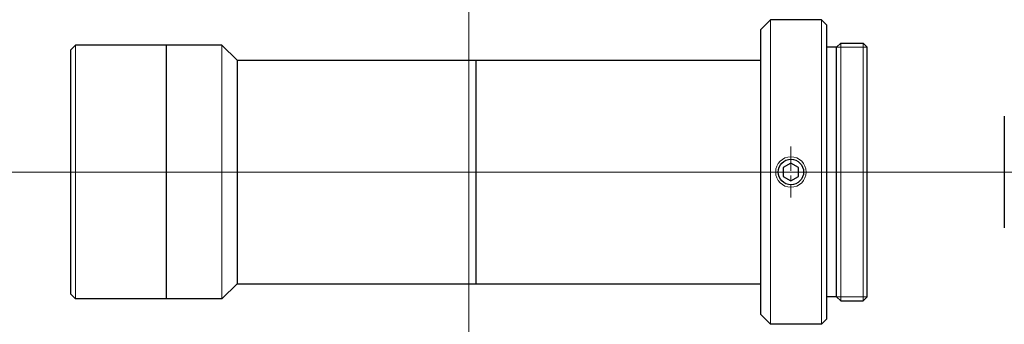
# Model space of a CAD drawing. Header units: millimetres. Extents: x -44.2 to 52.7, y 285 to 315.
import ezdxf

# ---------------------------------------------------------------- set-up
doc = ezdxf.new("R2010")
doc.units = ezdxf.units.MM
doc.header["$LTSCALE"] = 0.25
doc.linetypes.add('CENTER', pattern=[50.8, 31.75, -6.35, 6.35, -6.35])
doc.layers.add('00_補助線', color=252, linetype='Continuous', lineweight=0, plot=False)
for name, color, linetype, lineweight in [('01_外形線', 7, 'Continuous', 30), ('01_太線', 7, 'Continuous', 30), ('02_ﾈｼﾞ（断面）・遮光線仕切り', 7, 'Continuous', 20), ('03_ﾈｼﾞ・ﾛｰﾚｯﾄ・遮光線', 7, 'Continuous', 9), ('04_中心線', 1, 'CENTER', 20), ('06_面取線', 7, 'Continuous', 9)]:
    doc.layers.add(name, color=color, linetype=linetype, lineweight=lineweight)

msp = doc.modelspace()

# ---------------------------------------------------------------- linework, layer by layer
at = {"layer": '00_補助線'}
for p, direction in [((0, 0), (0, 1)), ((0, 300), (1, 0))]:
    msp.add_xline(p, direction, dxfattribs=at)
at = {"layer": '01_外形線'}
for p, q in [((28.7, 314), (29.7, 315)), ((34.7, 315), (29.7, 315)), ((34.7, 315), (35.2, 314.5)), ((28.7, 314), (28.7, 286)), ((35.2, 314.5), (35.2, 285.5)), ((-38.7, 312.5), (-39.2, 312)), ((-24.3, 312.5), (-38.7, 312.5)), ((-29.8, 312.5), (-29.8, 287.5)), ((-24.3, 312.5), (-22.8, 311)), ((-39.2, 312), (-39.2, 288)), ((-22.8, 311), (-22.8, 289)), ((-22.8, 311), (28.7, 311)), ((0.7, 311), (0.7, 289)), ((52.7, 305.5), (52.7, 294.5)), ((-24.3, 287.5), (-22.8, 289)), ((-22.8, 289), (28.7, 289)), ((-38.7, 287.5), (-39.2, 288)), ((-24.3, 287.5), (-38.7, 287.5)), ((28.7, 286), (29.7, 285)), ((34.7, 285), (29.7, 285)), ((34.7, 285), (35.2, 285.5))]:
    msp.add_line(p, q, dxfattribs=at)
msp.add_lwpolyline([(30.95, 299.567), (31.7, 299.134), (32.45, 299.567), (32.45, 300.433), (31.7, 300.866), (30.95, 300.433)], close=True, dxfattribs=at)
msp.add_circle((31.7, 300), 1.25, dxfattribs=at)
at = {"layer": '01_太線'}
for p, q in [((36.2, 312.3), (35.2, 312.3)), ((36.2, 312.303), (36.597, 312.7)), ((36.2, 287.697), (36.2, 312.303)), ((36.597, 312.7), (38.803, 312.7)), ((38.803, 312.7), (39.2, 312.3)), ((39.2, 287.7), (39.2, 312.3)), ((36.2, 287.7), (35.2, 287.7)), ((36.2, 287.697), (36.597, 287.3)), ((36.597, 287.3), (38.803, 287.3)), ((38.803, 287.3), (39.2, 287.7))]:
    msp.add_line(p, q, dxfattribs=at)
at = {"layer": '02_ﾈｼﾞ（断面）・遮光線仕切り'}
for p, q in [((39.2, 312.3), (36.2, 312.3)), ((39.2, 287.7), (36.2, 287.7))]:
    msp.add_line(p, q, dxfattribs=at)
at = {"layer": '03_ﾈｼﾞ・ﾛｰﾚｯﾄ・遮光線'}
msp.add_circle((31.7, 300), 1.5, dxfattribs=at)
at = {"layer": '04_中心線', "ltscale": 0.3}
msp.add_line((31.7, 302.5), (31.7, 297.5), dxfattribs=at)
at = {"layer": '04_中心線'}
msp.add_line((-44.2, 300), (52.7, 300), dxfattribs=at)
at = {"layer": '06_面取線', "lineweight": 20}
for p, q in [((29.7, 285), (29.7, 315)), ((-24.3, 287.5), (-24.3, 312.5))]:
    msp.add_line(p, q, dxfattribs=at)
at = {"layer": '06_面取線'}
for p, q in [((34.7, 285), (34.7, 315)), ((-38.7, 312.5), (-38.7, 287.5)), ((36.597, 287.3), (36.597, 312.7)), ((38.803, 287.3), (38.803, 312.7))]:
    msp.add_line(p, q, dxfattribs=at)

doc.saveas('drawing.dxf')
